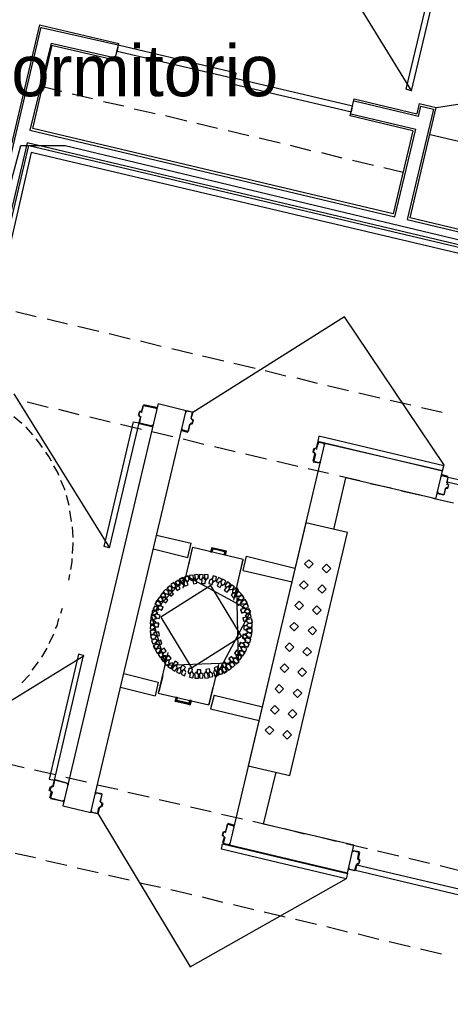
# Model space of a CAD drawing. Header units: feet. Extents: x -79 to 198, y -22 to 181.
# Tile 38 of 256: x 34 to 44, y 56 to 79. Entities that reach past the tile are written whole.
import ezdxf
from ezdxf.enums import TextEntityAlignment as Align

# ---------------------------------------------------------------- set-up
doc = ezdxf.new("R2010")
doc.units = ezdxf.units.FT
for name, color, linetype in [('A-AREA-COMUN', 252, 'CONTINUOUS'), ('A-AREA-UNIDAD', 30, 'CONTINUOUS'), ('A-LINEA', 7, 'CONTINUOUS'), ('A-LINEA-FINA', 9, 'CONTINUOUS'), ('A-NOMBRE-ESPACIO', 2, 'CONTINUOUS')]:
    doc.layers.add(name, color=color, linetype=linetype)

msp = doc.modelspace()

# ---------------------------------------------------------------- linework, layer by layer
at = {"layer": 'A-AREA-COMUN'}
msp.add_lwpolyline([(52.88, 71.1644), (33.92, 75.6444), (33.12, 72.16), (32.56, 72.1244), (32.72, 71.84), (32.208, 70.2044), (20.08, 73.0489), (18.16, 64.96), (30.112, 62.1333), (30.368, 61.92), (29.76, 59.3244), (29.44, 59.2), (29.44, 58.3644), (27.488, 49.9733), (35.808, 48), (36.192, 49.12), (36.672, 49.5644), (37.152, 49.7244), (37.632, 49.5644), (37.888, 49.2444), (39.168, 50.2044), (40.832, 50.2933), (40.992, 49.6533), (44.512, 48.8533)], dxfattribs=at)
at = {"layer": 'A-AREA-UNIDAD'}
msp.add_lwpolyline([(19.168, 79.9644), (16.768, 76.2844), (32.672, 72.48), (32.72, 72.2489), (33.68, 75.8044), (34.72, 75.8044), (49.28, 72.32)], dxfattribs=at)
at = {"layer": 'A-LINEA'}
for p, q in [((40.7161, 80.4901), (42.821, 77.0805)), ((34.12, 78.6311), (32.6267, 72.3244)), ((34.12, 78.6311), (35.9733, 78.1911)), ((32.6667, 72.2711), (34.16, 78.5778)), ((35.96, 78.1511), (34.16, 78.5644)), ((34.3867, 78.2044), (33.8933, 76.1644)), ((33.96, 76.2044), (34.4133, 78.1511)), ((34.3867, 78.2044), (35.8933, 77.8578)), ((35.88, 77.8044), (34.4267, 78.1378)), ((35.88, 77.8044), (35.9733, 78.1911)), ((34.64, 77.0711), (34.1867, 77.1778)), ((35.36, 76.8978), (34.88, 77.0044)), ((43.4077, 76.6939), (45.5484, 77.0402)), ((36.0933, 76.7244), (35.6133, 76.8311)), ((41.3867, 76.4978), (41.48, 76.8978)), ((41.48, 76.8978), (42.9467, 76.5511)), ((42.9867, 76.4844), (41.48, 76.8444)), ((43, 76.7911), (42.9467, 76.5511)), ((43, 76.7911), (43.4, 76.6978)), ((36.8267, 76.5511), (36.3333, 76.6578)), ((41.4, 76.5511), (42.92, 76.1911)), ((43.3333, 76.6578), (42.72, 74.0711)), ((42.7867, 74.1111), (43.4, 76.6978)), ((42.9867, 76.4844), (43.04, 76.7244)), ((43.04, 76.7244), (43.3333, 76.6578)), ((37.56, 76.3778), (37.0667, 76.4978)), ((38.28, 76.2044), (37.8, 76.3244)), ((42.8533, 76.1511), (41.3867, 76.4978)), ((33.8933, 76.1644), (42.4267, 74.1378)), ((42.3867, 74.2044), (33.96, 76.2044)), ((39.0133, 76.0311), (38.5333, 76.1511)), ((42.8533, 76.1511), (42.3867, 74.2044)), ((42.4267, 74.1378), (42.92, 76.1911)), ((46.68, 75.2444), (43.2533, 76.0578)), ((33.8267, 75.8711), (32.96, 72.1911)), ((49.52, 72.1511), (33.8267, 75.8711)), ((39.7467, 75.8578), (39.2533, 75.9778)), ((33.0267, 72.2311), (33.8667, 75.8044)), ((33.8667, 75.8044), (49.56, 72.0978)), ((40.4667, 75.6844), (39.9867, 75.8044)), ((41.2, 75.5111), (40.72, 75.6311)), ((41.9333, 75.3378), (41.44, 75.4578)), ((42.6267, 75.1778), (42.1733, 75.2844)), ((42.72, 74.0711), (48.9333, 72.6044)), ((48.8933, 72.6711), (42.7867, 74.1111)), ((33.56, 71.9244), (34.04, 71.8044)), ((34.2933, 71.7511), (34.7733, 71.6311)), ((35.0133, 71.5778), (35.5067, 71.4578)), ((35.7467, 71.4044), (36.24, 71.2844)), ((36.48, 71.2311), (36.96, 71.1111)), ((37.2133, 71.0578), (37.6933, 70.9378)), ((37.9333, 70.8844), (38.4267, 70.7644)), ((38.6667, 70.7111), (39.16, 70.5911)), ((39.4, 70.5378), (39.88, 70.4178)), ((40.1333, 70.3644), (40.6133, 70.2444)), ((40.8533, 70.1911), (41.3467, 70.0711)), ((33.5208, 69.9966), (35.7575, 66.3915)), ((41.5867, 70.0178), (42.08, 69.8978)), ((42.32, 69.8444), (42.8, 69.7378)), ((33.8267, 69.8044), (34.32, 69.6844)), ((34.56, 69.6311), (35.04, 69.5111)), ((36.8933, 69.7644), (34.6667, 60.3511)), ((35.32, 60.1911), (37.5467, 69.6044)), ((36.5333, 69.7244), (36.5067, 69.5911)), ((36.8533, 69.6711), (36.5467, 69.7378)), ((36.5467, 69.7244), (36.5467, 69.7244)), ((36.8533, 69.6578), (36.8533, 69.6578)), ((36.8933, 69.7644), (37.5467, 69.6044)), ((43.0533, 69.6711), (43.5333, 69.5644)), ((33.7067, 69.2978), (33.52, 69.4578)), ((35.2933, 69.4578), (35.7733, 69.3378)), ((36.4533, 69.5778), (36.4267, 69.4844)), ((36.44, 69.4844), (36.44, 69.4844)), ((36.44, 69.4711), (36.4667, 69.4711)), ((36.48, 69.4578), (36.44, 69.3111)), ((36.4933, 69.5778), (36.4667, 69.5911)), ((36.4667, 69.5778), (36.4667, 69.5778)), ((36.4667, 69.4578), (36.4667, 69.4578)), ((36.4928, 69.4465), (36.4779, 69.4706)), ((36.4933, 69.5911), (36.4933, 69.5911)), ((36.4954, 69.565), (36.5195, 69.5798)), ((37.6667, 69.4178), (37.7067, 69.5511)), ((37.6672, 69.4157), (37.6821, 69.3916)), ((37.68, 69.4178), (37.68, 69.4178)), ((37.6933, 69.2844), (37.72, 69.3778)), ((36.0133, 69.2844), (36.5067, 69.1644)), ((36.4533, 69.3111), (36.4533, 69.3111)), ((36.4533, 69.2978), (36.7467, 69.2311)), ((37.4533, 69.1511), (37.4533, 69.1511)), ((37.6, 69.1111), (37.64, 69.2844)), ((37.6646, 69.2972), (37.6405, 69.2824)), ((37.68, 69.2978), (37.68, 69.2978)), ((36.7467, 69.1111), (37.24, 68.9911)), ((37.44, 69.1378), (37.5867, 69.0978)), ((37.48, 68.9378), (37.96, 68.8178)), ((37.5867, 69.1111), (37.5867, 69.1111)), ((38.2133, 68.7644), (38.6933, 68.6444)), ((40.7867, 68.8311), (38.56, 59.4311)), ((40.52, 68.6311), (40.5333, 68.7111)), ((40.5467, 68.7244), (40.5733, 68.7111)), ((40.5467, 68.7111), (40.5467, 68.7111)), ((40.5887, 68.6983), (40.6128, 68.7132)), ((40.64, 68.8711), (40.7733, 68.8444)), ((40.64, 68.8578), (40.64, 68.8578)), ((40.7733, 68.8311), (40.7733, 68.8311)), ((43.5467, 68.1911), (40.7867, 68.8311)), ((38.9333, 68.5911), (39.4267, 68.4711)), ((40.52, 68.4178), (40.56, 68.5911)), ((40.5467, 68.5911), (40.5467, 68.5911)), ((40.5728, 68.5798), (40.5579, 68.6039)), ((39.6667, 68.4178), (40.16, 68.2978)), ((40.4, 68.2444), (40.88, 68.1378)), ((40.5333, 68.4178), (40.5333, 68.4178)), ((41, 66.8178), (41.28, 68.0311)), ((41.1333, 68.0711), (41.6133, 67.9644)), ((43.3867, 67.5378), (41.28, 68.0311)), ((43.3867, 67.5378), (43.5467, 68.1911)), ((43.68, 68.0578), (43.5333, 68.0978)), ((43.5333, 68.0844), (43.5333, 68.0844)), ((43.6533, 67.9111), (43.68, 68.0444)), ((43.6667, 68.0444), (43.6667, 68.0444)), ((41.8533, 67.8978), (42.3467, 67.7911)), ((43.5867, 67.6311), (43.6133, 67.7778)), ((43.6379, 67.7906), (43.6139, 67.7757)), ((43.6405, 67.8957), (43.6554, 67.8716)), ((43.6667, 67.7778), (43.6933, 67.8711)), ((43.6667, 67.7911), (43.6667, 67.7911)), ((43.68, 67.8711), (43.68, 67.8711)), ((34.8133, 67.3778), (34.7467, 67.6178)), ((42.5867, 67.7244), (43.08, 67.6178)), ((43.32, 67.5511), (43.8, 67.4444)), ((43.4267, 67.6711), (43.4267, 67.6711)), ((34.8667, 67.0044), (34.8267, 67.2578)), ((34.9067, 66.6311), (34.8933, 66.8844)), ((36.8533, 66.6844), (37.6667, 66.4978)), ((37.48, 65.4444), (37.7067, 66.4044)), ((37.5867, 66.1644), (37.6667, 66.4978)), ((37.6133, 65.9911), (37.6933, 66.3778)), ((37.7067, 66.4044), (38.88, 66.1244)), ((38.1333, 66.2978), (38.16, 66.3778)), ((38.1333, 66.2978), (38.16, 66.3778)), ((38.16, 66.3778), (38.4667, 66.2978)), ((38.16, 66.3778), (38.4667, 66.2978)), ((36.7733, 66.3644), (37.5867, 66.1644)), ((38.4533, 66.2178), (38.4667, 66.2978)), ((38.4533, 66.2178), (38.4667, 66.2978)), ((38.6667, 65.1644), (38.88, 66.1244)), ((38.7867, 65.7111), (38.88, 66.0978)), ((34.8, 65.6311), (34.8267, 65.7644)), ((38.88, 65.8578), (40.0267, 65.5911)), ((37.3067, 65.5244), (37.2933, 65.4711)), ((37.3733, 65.5111), (37.3067, 65.5244)), ((37.4, 65.5778), (37.4, 65.5111)), ((37.4, 65.5778), (37.4, 65.5111)), ((37.4843, 65.5534), (37.4971, 65.4891)), ((37.4845, 65.5672), (37.4968, 65.5028)), ((37.4852, 65.5554), (37.498, 65.4883)), ((37.5867, 65.5911), (37.5333, 65.6311)), ((37.6133, 65.6578), (37.5867, 65.5911)), ((37.0667, 65.3111), (37.1333, 65.2978)), ((37.1333, 65.3911), (37.1333, 65.3244)), ((37.2, 65.3911), (37.1333, 65.3911)), ((37.1333, 65.2978), (37.1333, 65.3644)), ((38.6533, 65.3378), (38.72, 65.3378)), ((38.6779, 65.2205), (38.7199, 65.2745)), ((38.6784, 65.2207), (38.7199, 65.2749)), ((38.6795, 65.221), (38.7198, 65.2728)), ((38.72, 65.2444), (38.72, 65.3111)), ((36.8933, 65.0311), (36.96, 65.0578)), ((36.96, 65.0578), (36.9333, 65.1111)), ((38.7867, 65.1778), (38.8533, 65.1644)), ((38.8533, 65.1644), (38.84, 65.0978)), ((34.6133, 64.8578), (34.6533, 64.9778)), ((36.8133, 64.8311), (36.88, 64.8578)), ((36.8133, 64.7911), (36.8533, 64.7378)), ((36.88, 64.8578), (36.84, 64.9111)), ((36.8533, 64.7378), (36.7867, 64.7111)), ((36.7867, 64.5778), (36.8267, 64.5378)), ((36.8267, 64.5378), (36.7867, 64.4844)), ((39, 64.6178), (38.96, 64.5778)), ((38.96, 64.5778), (39, 64.5378)), ((39, 64.4044), (38.9333, 64.3778)), ((38.9333, 64.3778), (38.9733, 64.3111)), ((39, 64.5111), (38.9467, 64.4711)), ((38.9467, 64.4711), (39, 64.4178)), ((36.8133, 64.2578), (36.88, 64.2311)), ((36.88, 64.2311), (36.84, 64.1778)), ((36.84, 64.1511), (36.8667, 64.2044)), ((36.8933, 64.1244), (36.84, 64.1511)), ((38.8267, 64.0578), (38.8933, 64.0711)), ((38.88, 64.1644), (38.9467, 64.1911)), ((38.9067, 64.1111), (38.88, 64.1644)), ((38.9067, 64.2578), (38.96, 64.2844)), ((38.9467, 64.2044), (38.9067, 64.2578)), ((35.1625, 63.8574), (31.5474, 61.6366)), ((34.1733, 63.8311), (34.2933, 64.0444)), ((37.12, 63.9378), (36.8933, 62.9911)), ((36.9333, 63.9511), (36.9467, 64.0178)), ((37, 63.9378), (36.9333, 63.9511)), ((37, 63.8578), (37.0133, 63.9244)), ((37, 63.8578), (37.0133, 63.9244)), ((37.1216, 63.8816), (37.0801, 63.8273)), ((37.1205, 63.8812), (37.0802, 63.8294)), ((37.12, 63.8677), (37.0802, 63.8156)), ((38.8533, 63.9911), (38.8267, 64.0578)), ((33.9467, 63.5244), (34.0933, 63.7244)), ((37.16, 63.7644), (37.0933, 63.7511)), ((37.1467, 63.6978), (37.16, 63.7644)), ((38.3067, 63.6578), (38.08, 62.7111)), ((38.48, 63.5778), (38.4933, 63.6444)), ((33.7067, 63.2311), (33.88, 63.4178)), ((36.0933, 63.4444), (36.8933, 63.2444)), ((37, 63.3911), (36.9067, 63.0178)), ((38.2267, 63.5111), (38.28, 63.4844)), ((38.32, 63.5644), (38.2933, 63.5111)), ((38.315, 63.5339), (38.3017, 63.6009)), ((38.3148, 63.5335), (38.302, 63.6006)), ((38.3157, 63.5355), (38.3029, 63.5998)), ((38.4133, 63.6044), (38.48, 63.5778)), ((36.8933, 63.2444), (36.8267, 62.9244)), ((36.0133, 63.1244), (36.8267, 62.9244)), ((36.8933, 62.9911), (38.08, 62.7111)), ((38.1733, 63.1244), (38.08, 62.7378)), ((38.2, 62.9378), (39.3333, 62.6711)), ((38.2, 62.9378), (39.3333, 62.6711)), ((37.3333, 62.8844), (37.3067, 62.8044)), ((37.3333, 62.8844), (37.3067, 62.8044)), ((37.3067, 62.8044), (37.6267, 62.7378)), ((37.3067, 62.8044), (37.6267, 62.7378)), ((37.6533, 62.8178), (37.6267, 62.7378)), ((37.6533, 62.8178), (37.6267, 62.7378)), ((33.2667, 61.3644), (33.76, 61.2444)), ((34, 61.1911), (34.4933, 61.0844)), ((39.36, 59.9244), (39.6533, 61.1378)), ((34.48, 60.9644), (34.7733, 60.8844)), ((34.7333, 61.0178), (35.2133, 60.9111)), ((34.7733, 60.8711), (34.7733, 60.8711)), ((35.4667, 60.8444), (35.9467, 60.7378)), ((34.3467, 60.7111), (34.3733, 60.8044)), ((34.36, 60.7111), (34.36, 60.7111)), ((34.36, 60.5378), (34.4, 60.6844)), ((34.4128, 60.6732), (34.3979, 60.6972)), ((34.4133, 60.8178), (34.4133, 60.8178)), ((34.4154, 60.7916), (34.4395, 60.8065)), ((36.1867, 60.6711), (36.68, 60.5644)), ((34.3733, 60.5378), (34.3733, 60.5378)), ((35.5472, 60.4424), (35.5621, 60.4183)), ((35.56, 60.4444), (35.56, 60.4444)), ((35.6, 60.4044), (35.5733, 60.3244)), ((36.92, 60.4978), (37.4, 60.3911)), ((34.6667, 60.3511), (35.32, 60.1911)), ((35.3333, 60.2044), (35.3333, 60.2044)), ((35.4667, 60.1644), (35.3333, 60.1911)), ((35.52, 60.3111), (35.48, 60.1644)), ((35.48, 60.1778), (35.48, 60.1778)), ((35.5446, 60.3239), (35.5205, 60.309)), ((35.56, 60.3111), (35.5333, 60.3244)), ((35.5333, 60.3111), (35.5333, 60.3111)), ((35.56, 60.3244), (35.56, 60.3244)), ((37.6533, 60.3244), (38.1333, 60.2178)), ((38.3733, 60.1511), (38.8667, 60.0444)), ((38.5067, 59.9244), (38.4667, 59.7511)), ((38.6667, 59.8978), (38.52, 59.9378)), ((38.52, 59.9244), (38.52, 59.9244)), ((39.1067, 59.9911), (39.6, 59.8711)), ((38.4133, 59.7378), (38.3867, 59.6578)), ((38.4267, 59.7378), (38.4267, 59.7378)), ((38.4554, 59.725), (38.4795, 59.7398)), ((38.6667, 59.8844), (38.6667, 59.8844)), ((39.84, 59.8178), (40.32, 59.6978)), ((38.44, 59.6178), (38.4, 59.4844)), ((38.4267, 59.6178), (38.4267, 59.6178)), ((38.4528, 59.6065), (38.4379, 59.6306)), ((40.5733, 59.6444), (41.0533, 59.5244)), ((41.2933, 59.4711), (41.7867, 59.3511)), ((33.5467, 59.2444), (34.0267, 59.1378)), ((41.32, 58.7778), (38.56, 59.4311)), ((41.5867, 59.2578), (41.5867, 59.2578)), ((42.0267, 59.2978), (42.52, 59.1778)), ((34.2667, 59.0711), (34.76, 58.9644)), ((41.5605, 59.109), (41.5754, 59.085)), ((41.5733, 59.0978), (41.6133, 59.0978)), ((41.6, 59.0844), (41.6, 59.0844)), ((42.76, 59.1244), (43.24, 59.0044)), ((35, 58.8978), (35.4933, 58.7911)), ((41.4933, 58.8444), (41.4933, 58.8444)), ((41.5333, 58.9778), (41.5067, 58.8444)), ((41.5579, 58.9906), (41.5339, 58.9757)), ((41.5867, 58.9778), (41.5467, 58.9911)), ((41.5467, 58.9778), (41.5467, 58.9778)), ((43.4933, 58.9511), (43.9733, 58.8311)), ((35.7333, 58.7244), (36.2133, 58.6178)), ((36.4667, 58.5511), (36.9467, 58.4444)), ((37.1867, 58.3911), (37.68, 58.2711)), ((37.92, 58.2178), (38.4, 58.0978)), ((38.6533, 58.0444), (39.1333, 57.9244)), ((39.3733, 57.8711), (39.8667, 57.7511)), ((40.1067, 57.6978), (40.6, 57.5778)), ((40.84, 57.5244), (41.32, 57.4044)), ((41.5733, 57.3511), (42.0533, 57.2311)), ((42.2933, 57.1778), (42.7867, 57.0578)), ((43.0267, 57.0044), (43.52, 56.8844))]:
    msp.add_line(p, q, dxfattribs=at)
for points in [[(43.4667, 79.8444), (42.8133, 77.0844), (42.6933, 77.1244), (43.3467, 79.8711), (43.4667, 79.8444)], [(38.72, 77.4978), (35.96, 78.1511), (35.9333, 78.0178), (38.6933, 77.3778), (38.72, 77.4978)], [(38.6533, 77.2444), (41.4133, 76.5911), (41.44, 76.7244), (38.6933, 77.3778), (38.6533, 77.2444)], [(43.5895, 68.318), (41.2541, 71.7933), (37.7074, 69.5536)], [(36.52, 69.5911), (36.5467, 69.7244), (36.8533, 69.6578), (36.8533, 69.6311), (36.8667, 69.6578)], [(37.56, 69.6044), (37.6933, 69.5644), (37.6933, 69.5644)], [(36.4667, 69.4844), (36.44, 69.4844), (36.4667, 69.5778), (36.4933, 69.5644)], [(36.48, 69.4578), (36.4533, 69.3111), (36.76, 69.2444), (36.76, 69.2711), (36.7733, 69.2578), (36.76, 69.2444), (36.76, 69.2444)], [(37.6667, 69.4178), (37.6933, 69.5644), (37.5467, 69.5911), (37.5467, 69.5644), (37.5333, 69.5644), (37.5467, 69.5911), (37.5467, 69.5911)], [(37.68, 69.3911), (37.7067, 69.3911), (37.68, 69.2978), (37.6533, 69.2978)], [(37.68, 69.4044), (37.7067, 69.3911), (37.7067, 69.3911)], [(33.96, 69.0311), (33.8133, 69.2044), (33.8, 69.2178)], [(36.44, 69.3111), (35.7467, 66.3911), (35.6267, 66.4178), (36.32, 69.3378), (36.44, 69.3111)], [(37.6267, 69.2844), (37.5867, 69.1111), (37.4533, 69.1511), (37.4533, 69.1778), (37.44, 69.1778), (37.44, 69.1511)], [(37.68, 69.2844), (37.6533, 69.2844), (37.6533, 69.2844)], [(34.1867, 68.7378), (34.0933, 68.8711), (34.04, 68.9378)], [(40.6267, 68.8844), (43.5467, 68.1911), (43.5733, 68.3111), (40.6533, 69.0044), (40.6267, 68.8844)], [(40.5733, 68.7111), (40.5467, 68.7111), (40.52, 68.6178), (40.56, 68.6178)], [(40.6267, 68.8711), (40.5867, 68.7244), (40.5867, 68.7244)], [(40.7867, 68.8311), (40.7867, 68.8044), (40.7733, 68.8044), (40.7733, 68.8311), (40.64, 68.8578), (40.6, 68.7244)], [(34.4, 68.4178), (34.3333, 68.5244), (34.2667, 68.6311)], [(40.5467, 68.6044), (40.52, 68.6178), (40.52, 68.6178)], [(40.5733, 68.5911), (40.5333, 68.4178), (40.6667, 68.3778), (40.68, 68.4044), (40.6933, 68.4044), (40.68, 68.3778)], [(34.5733, 68.0844), (34.5467, 68.1511), (34.4533, 68.3111)], [(40.52, 68.4044), (40.6667, 68.3778), (40.6667, 68.3778)], [(43.52, 68.0844), (43.52, 68.0578), (43.5333, 68.0844), (43.6667, 68.0444), (43.64, 67.9111)], [(43.68, 68.0444), (46.6, 67.3644), (46.5733, 67.2311), (43.6533, 67.9244), (43.68, 68.0444)], [(34.7067, 67.7378), (34.7067, 67.7511), (34.6133, 67.9644)], [(43.6133, 67.7778), (43.5733, 67.6311), (43.4267, 67.6711), (43.44, 67.6978), (43.4267, 67.6978), (43.4267, 67.6711)], [(43.6533, 67.8844), (43.68, 67.8711), (43.6667, 67.7911), (43.6267, 67.7911)], [(43.6667, 67.7778), (43.6267, 67.7778), (43.6267, 67.7778)], [(43.68, 67.8844), (43.6533, 67.8978), (43.6533, 67.8978)], [(43.4267, 67.6578), (43.5733, 67.6311), (43.5733, 67.6311)], [(39, 61.2844), (39.9733, 61.0578), (41.32, 66.7511), (40.3467, 66.9778), (39, 61.2844)], [(34.8933, 66.2578), (34.9067, 66.4844), (34.9067, 66.5111)], [(38.88, 65.8578), (38.96, 66.1911), (40.0933, 65.9111)], [(34.8533, 65.8844), (34.88, 66.0578), (34.88, 66.1378)], [(40.52, 66.0111), (40.42, 66.1111), (40.32, 66.0111), (40.42, 65.9111), (40.52, 66.0111)], [(40.9333, 65.9044), (40.8333, 66.0044), (40.7333, 65.9044), (40.8333, 65.8044), (40.9333, 65.9044)], [(37.5588, 65.7228), (36.7257, 64.8222), (37.067, 63.6439)], [(37.5588, 65.7228), (36.7257, 64.8222), (37.067, 63.6439)], [(37.5022, 65.615), (37.4705, 65.6928), (37.3921, 65.6627), (37.4207, 65.5837)], [(37.5022, 65.615), (37.4705, 65.6928), (37.3921, 65.6627), (37.4207, 65.5837)], [(37.5496, 65.7243), (37.4944, 65.6757), (37.5278, 65.6102)], [(37.5498, 65.7243), (37.4946, 65.6769), (37.5258, 65.6111)], [(37.5634, 65.7377), (37.5078, 65.6895), (37.5407, 65.6237)], [(37.6214, 65.6531), (37.5924, 65.732), (37.513, 65.7045), (37.5389, 65.6246)], [(38.2412, 63.3661), (39.0589, 64.9039), (37.5588, 65.7228)], [(37.7222, 65.6696), (37.7091, 65.7526), (37.6259, 65.7412), (37.6357, 65.6577)], [(37.6933, 65.6311), (37.7333, 65.6844), (37.7733, 65.6444)], [(37.8428, 65.6838), (37.8283, 65.7665), (37.7453, 65.7537), (37.7565, 65.6704)], [(37.7467, 65.6711), (37.7867, 65.6311), (37.8267, 65.6844)], [(37.9333, 65.6844), (37.8933, 65.6311), (37.8533, 65.6844)], [(37.9419, 65.6748), (37.9438, 65.7588), (37.8599, 65.7624), (37.8546, 65.6785)], [(37.9067, 65.6578), (37.9467, 65.6978), (37.9867, 65.6444)], [(37.9733, 65.6844), (38.0133, 65.6311), (38.0533, 65.6844)], [(38.0617, 65.6746), (38.064, 65.7586), (37.9801, 65.7626), (37.9744, 65.6787)], [(38.2385, 65.6269), (38.2581, 65.7086), (38.1769, 65.7298), (38.154, 65.649)], [(38.3479, 65.5816), (38.3832, 65.6579), (38.3077, 65.6947), (38.2694, 65.6199)], [(38.1287, 65.5111), (36.9593, 64.767), (37.6713, 63.5778), (38.8407, 64.3219), (38.1287, 65.5111)], [(37.6713, 63.5778), (38.8407, 64.3219), (38.1287, 65.5111), (36.9593, 64.767), (37.6713, 63.5778)], [(37.2267, 65.4385), (37.1671, 65.4978), (37.1067, 65.4394), (37.1638, 65.3778)], [(37.2266, 65.4363), (37.1693, 65.4977), (37.1068, 65.4416), (37.1617, 65.378)], [(37.2133, 65.4578), (37.2133, 65.3911), (37.1467, 65.3911)], [(37.3056, 65.5068), (37.2588, 65.5765), (37.1882, 65.5311), (37.2322, 65.4595)], [(37.3052, 65.5046), (37.261, 65.576), (37.1887, 65.5332), (37.2301, 65.4601)], [(37.2267, 65.4578), (37.2933, 65.4444), (37.3067, 65.5111)], [(37.3067, 65.5111), (37.2933, 65.4444), (37.2267, 65.4578)], [(37.2933, 65.4578), (37.3067, 65.5244), (37.36, 65.5111)], [(37.2944, 65.4621), (37.3412, 65.3924), (37.4118, 65.4378), (37.3678, 65.5093)], [(37.4123, 65.5601), (37.3655, 65.6299), (37.2948, 65.5844), (37.3389, 65.5129)], [(37.2948, 65.4643), (37.339, 65.3928), (37.4113, 65.4357), (37.3699, 65.5088)], [(37.4119, 65.558), (37.3676, 65.6294), (37.2954, 65.5866), (37.3368, 65.5134)], [(37.32, 65.5244), (37.3867, 65.4978), (37.4, 65.5644)], [(37.4, 65.5644), (37.3867, 65.5111), (37.3333, 65.5244)], [(37.5024, 65.6021), (37.4701, 65.6797), (37.3919, 65.6489), (37.4211, 65.5702)], [(37.5015, 65.6001), (37.4721, 65.6788), (37.3928, 65.6509), (37.4192, 65.5711)], [(37.4933, 65.6178), (37.48, 65.5511), (37.4133, 65.5911)], [(37.4933, 65.6178), (37.48, 65.5511), (37.4133, 65.5911)], [(37.4133, 65.5778), (37.4667, 65.5378), (37.4933, 65.6044)], [(37.4933, 65.6044), (37.48, 65.5511), (37.4133, 65.5778)], [(37.48, 65.5778), (37.5067, 65.6444), (37.52, 65.6311)], [(37.48, 65.5778), (37.5067, 65.6444), (37.56, 65.6044)], [(37.52, 65.6178), (37.5067, 65.6311), (37.48, 65.5644)], [(37.48, 65.5644), (37.5067, 65.6311), (37.52, 65.6178)], [(37.4844, 65.5671), (37.5162, 65.4893), (37.5946, 65.5196), (37.5659, 65.5986)], [(37.72, 65.6711), (37.68, 65.6178), (37.6267, 65.6578)], [(37.7044, 65.6325), (37.7176, 65.5496), (37.8008, 65.5611), (37.7909, 65.6446)], [(37.9114, 65.6407), (37.9096, 65.5567), (37.9935, 65.5532), (37.9987, 65.6371)], [(38.0939, 65.6347), (38.0758, 65.5527), (38.1574, 65.5329), (38.1788, 65.6142)], [(38.0933, 65.6311), (38.1467, 65.6711), (38.1733, 65.6178)], [(38.1467, 65.6578), (38.1867, 65.5911), (38.24, 65.6311)], [(38.3333, 65.5911), (38.28, 65.5644), (38.2533, 65.6311)], [(38.3046, 65.5736), (38.2704, 65.4969), (38.3465, 65.4611), (38.3837, 65.5365)], [(38.3733, 65.5378), (38.36, 65.6044), (38.2933, 65.5778)], [(38.36, 65.5778), (38.3867, 65.5111), (38.44, 65.5378)], [(38.4421, 65.542), (38.4762, 65.6188), (38.4001, 65.6544), (38.363, 65.579)], [(38.4883, 65.47), (38.4409, 65.4006), (38.5094, 65.3519), (38.5594, 65.4193)], [(38.5333, 65.4844), (38.4667, 65.4711), (38.4667, 65.5378)], [(38.5374, 65.4721), (38.5859, 65.5407), (38.5182, 65.5905), (38.4671, 65.5238)], [(38.56, 65.4178), (38.5467, 65.4844), (38.4933, 65.4711)], [(38.5467, 65.4711), (38.56, 65.4044), (38.6267, 65.4178)], [(38.6318, 65.4056), (38.679, 65.4751), (38.6105, 65.5237), (38.5606, 65.4561)], [(38.7134, 65.3378), (38.7733, 65.3967), (38.7156, 65.4577), (38.6534, 65.4012)], [(40.4, 65.5178), (40.3, 65.6178), (40.2, 65.5178), (40.3, 65.4178), (40.4, 65.5178)], [(40.8267, 65.4244), (40.7267, 65.5244), (40.6267, 65.4244), (40.7267, 65.3244), (40.8267, 65.4244)], [(36.9991, 65.1947), (36.9309, 65.2438), (36.8805, 65.1765), (36.9468, 65.1248)], [(36.9987, 65.1968), (36.9288, 65.2434), (36.8809, 65.1744), (36.9489, 65.1251)], [(37.0658, 65.288), (36.9976, 65.3371), (36.9472, 65.2699), (37.0134, 65.2182)], [(37.0654, 65.2902), (36.9954, 65.3367), (36.9475, 65.2677), (37.0156, 65.2184)], [(37.0533, 65.2311), (36.9867, 65.2178), (37, 65.1644)], [(37, 65.1644), (36.9867, 65.2178), (37.04, 65.2311)], [(37, 65.2311), (37.0667, 65.2311), (37.0533, 65.2978)], [(37.0533, 65.2978), (37.0667, 65.2311), (37, 65.2311)], [(37.1333, 65.3585), (37.0738, 65.4178), (37.0134, 65.3594), (37.0705, 65.2978)], [(37.1333, 65.3563), (37.076, 65.4177), (37.0135, 65.3616), (37.0683, 65.298)], [(37.1333, 65.3644), (37.1333, 65.2978), (37.0667, 65.3111)], [(37.067, 63.6439), (38.775, 63.7038), (38.733, 65.445)], [(37.1333, 65.3244), (37.1333, 65.3911), (37.1867, 65.3911)], [(37.1333, 65.3171), (37.1929, 65.2578), (37.2533, 65.3161), (37.1962, 65.3777)], [(37.1334, 65.3193), (37.1907, 65.2578), (37.2532, 65.3139), (37.1983, 65.3776)], [(37.1467, 65.3911), (37.2133, 65.3778), (37.2133, 65.4444)], [(38.6597, 65.3378), (38.6, 65.2787), (38.6579, 65.2178), (38.7199, 65.2745)], [(38.7067, 65.3378), (38.64, 65.3378), (38.64, 65.4044)], [(38.6533, 65.3378), (38.72, 65.3378), (38.72, 65.2711)], [(38.6985, 65.3378), (38.7577, 65.3814), (38.7302, 65.4497)], [(38.7007, 65.3378), (38.758, 65.3826), (38.73, 65.4498)], [(38.7067, 65.2711), (38.72, 65.3378), (38.7067, 65.3378)], [(38.7067, 65.3378), (38.72, 65.3378), (38.72, 65.2711)], [(38.7067, 65.3378), (38.72, 65.3378), (38.72, 65.2711)], [(38.72, 65.3244), (38.7067, 65.2578), (38.7733, 65.2578)], [(38.7733, 65.2578), (38.7067, 65.2444), (38.72, 65.3111)], [(38.7136, 65.3378), (38.7713, 65.3821), (38.7437, 65.4495)], [(38.7733, 65.2578), (38.72, 65.2444), (38.72, 65.3111)], [(38.7802, 65.2444), (38.84, 65.3035), (38.7821, 65.3644), (38.7201, 65.3077)], [(38.7807, 65.2444), (38.84, 65.304), (38.7817, 65.3644), (38.7201, 65.3073)], [(38.7785, 65.2445), (38.8399, 65.3018), (38.7838, 65.3643), (38.7202, 65.3094)], [(38.7867, 65.2444), (38.76, 65.1778), (38.8267, 65.1644)], [(38.8267, 65.1644), (38.7733, 65.1778), (38.7867, 65.2444)], [(38.8356, 65.1655), (38.9054, 65.2123), (38.86, 65.2829), (38.7884, 65.2389)], [(38.8335, 65.1659), (38.9049, 65.2101), (38.8621, 65.2824), (38.789, 65.241)], [(36.8893, 64.9927), (36.8129, 65.0275), (36.7765, 64.9517), (36.8516, 64.914)], [(36.8885, 64.9947), (36.8108, 65.0267), (36.7773, 64.9497), (36.8537, 64.9147)], [(36.9293, 65.1127), (36.8529, 65.1475), (36.8165, 65.0717), (36.8916, 65.034)], [(36.9418, 65.1147), (36.8641, 65.1467), (36.8306, 65.0697), (36.907, 65.0347)], [(36.84, 64.9244), (36.9067, 64.9378), (36.88, 65.0044)], [(36.88, 65.0044), (36.9067, 64.9511), (36.84, 64.9244)], [(36.9333, 65.0444), (36.8667, 65.0311), (36.8933, 64.9644)], [(36.8933, 64.9644), (36.8667, 65.0311), (36.9333, 65.0444)], [(36.9333, 65.1111), (36.96, 65.0578), (36.8933, 65.0311)], [(36.8973, 64.9629), (36.9738, 64.928), (37.0101, 65.0038), (36.9351, 65.0416)], [(36.8982, 64.9608), (36.9759, 64.9288), (37.0094, 65.0059), (36.933, 65.0409)], [(36.9333, 65.1244), (37, 65.1378), (36.9867, 65.2044)], [(36.9867, 65.2044), (37, 65.1378), (36.9333, 65.1244)], [(37.0009, 65.1475), (37.0691, 65.0985), (37.1195, 65.1657), (37.0532, 65.2174)], [(37.0013, 65.1454), (37.0712, 65.0988), (37.1191, 65.1679), (37.0511, 65.2171)], [(38.791, 65.1634), (38.7212, 65.1166), (38.7667, 65.0459), (38.8382, 65.09)], [(38.7932, 65.163), (38.7217, 65.1187), (38.7646, 65.0465), (38.8377, 65.0879)], [(38.8267, 65.0978), (38.8533, 65.1644), (38.7867, 65.1778)], [(38.8533, 65.1378), (38.8267, 65.0844), (38.8933, 65.0711)], [(38.8933, 65.0711), (38.8267, 65.0711), (38.8533, 65.1378)], [(38.9023, 65.0588), (38.9721, 65.1056), (38.9267, 65.1763), (38.8551, 65.1322)], [(38.9002, 65.0592), (38.9716, 65.1035), (38.9288, 65.1758), (38.8557, 65.1344)], [(38.8933, 65.0578), (38.8667, 64.9911), (38.9333, 64.9644)], [(38.9333, 64.9644), (38.8667, 64.9911), (38.8933, 65.0444)], [(38.931, 64.9687), (39.0086, 65.001), (38.9778, 65.0792), (38.899, 65.05)], [(38.929, 64.9696), (39.0077, 64.999), (38.9798, 65.0783), (38.9, 65.0519)], [(40.2933, 65.0378), (40.1933, 65.1378), (40.0933, 65.0378), (40.1933, 64.9378), (40.2933, 65.0378)], [(40.7067, 64.9311), (40.6067, 65.0311), (40.5067, 64.9311), (40.6067, 64.8311), (40.7067, 64.9311)], [(36.8174, 64.7899), (36.7356, 64.8091), (36.7148, 64.7277), (36.7957, 64.7053)], [(36.8162, 64.7917), (36.7337, 64.8079), (36.7159, 64.7258), (36.7976, 64.7064)], [(36.844, 64.9099), (36.7622, 64.9291), (36.7414, 64.8477), (36.8224, 64.8253)], [(36.8428, 64.9117), (36.7604, 64.9279), (36.7425, 64.8458), (36.8243, 64.8264)], [(36.7867, 64.7111), (36.8533, 64.7378), (36.8133, 64.7911)], [(36.8533, 64.8444), (36.8, 64.8178), (36.84, 64.7644)], [(36.84, 64.7644), (36.8, 64.8178), (36.8533, 64.8444)], [(36.84, 64.9111), (36.88, 64.8578), (36.8133, 64.8311)], [(36.836, 64.7524), (36.9178, 64.7331), (36.9386, 64.8145), (36.8576, 64.8369)], [(36.8372, 64.7505), (36.9196, 64.7343), (36.9375, 64.8164), (36.8557, 64.8358)], [(38.8956, 64.9735), (38.8181, 64.9412), (38.8489, 64.863), (38.9276, 64.8922)], [(38.8977, 64.9726), (38.819, 64.9432), (38.8469, 64.8639), (38.9267, 64.8903)], [(38.9594, 64.768), (38.877, 64.7515), (38.892, 64.6688), (38.9749, 64.6821)], [(38.9612, 64.7668), (38.8783, 64.7533), (38.8902, 64.6701), (38.9736, 64.6804)], [(38.92, 64.8978), (38.9467, 64.9644), (38.8933, 64.9911)], [(38.8933, 64.9778), (38.9467, 64.9644), (38.92, 64.8978)], [(38.9333, 64.9378), (38.9067, 64.8844), (38.9733, 64.8578)], [(38.9733, 64.8578), (38.9067, 64.8844), (38.9333, 64.9378)], [(38.9733, 64.8444), (38.9333, 64.7911), (38.9867, 64.7644)], [(38.9867, 64.7511), (38.9333, 64.7911), (38.9733, 64.8444)], [(38.971, 64.8487), (39.0486, 64.881), (39.0178, 64.9592), (38.939, 64.93)], [(38.969, 64.8496), (39.0477, 64.879), (39.0198, 64.9583), (38.94, 64.9319)], [(38.96, 64.6978), (39, 64.7378), (38.9467, 64.7778)], [(38.9467, 64.7778), (39, 64.7511), (38.96, 64.6978)], [(38.9872, 64.7475), (39.0696, 64.764), (39.0547, 64.8467), (38.9717, 64.8334)], [(38.9854, 64.7487), (39.0684, 64.7623), (39.0565, 64.8454), (38.9731, 64.8352)], [(34.4933, 64.4978), (34.5333, 64.5644), (34.5733, 64.7378)], [(36.7968, 64.6925), (36.7128, 64.6954), (36.7083, 64.6115), (36.7921, 64.6053)], [(36.7968, 64.5725), (36.7128, 64.5754), (36.7083, 64.4915), (36.7921, 64.4853)], [(36.7953, 64.694), (36.7112, 64.6939), (36.7098, 64.6099), (36.7937, 64.6067)], [(36.7953, 64.574), (36.7112, 64.5739), (36.7098, 64.4899), (36.7937, 64.4867)], [(36.8133, 64.6311), (36.7733, 64.5911), (36.8133, 64.5511)], [(36.8133, 64.5511), (36.7733, 64.5911), (36.8133, 64.6311)], [(36.7733, 64.4844), (36.8267, 64.5244), (36.7867, 64.5778)], [(36.7867, 64.6044), (36.84, 64.6444), (36.7867, 64.6978)], [(36.7867, 64.6978), (36.84, 64.6578), (36.7867, 64.6044)], [(36.8165, 64.5431), (36.9005, 64.5402), (36.905, 64.6241), (36.8213, 64.6303)], [(36.8181, 64.5415), (36.9021, 64.5417), (36.9036, 64.6257), (36.8196, 64.6288)], [(38.9835, 64.5591), (38.8995, 64.562), (38.895, 64.4781), (38.9787, 64.472)], [(38.9819, 64.5607), (38.8979, 64.5605), (38.8964, 64.4765), (38.9804, 64.4734)], [(38.9867, 64.7244), (38.9467, 64.6711), (39, 64.6444)], [(39, 64.6444), (38.9467, 64.6711), (38.9867, 64.7244)], [(39, 64.5378), (38.96, 64.5778), (39, 64.6178)], [(38.96, 64.4844), (39.0133, 64.5244), (38.9733, 64.5644)], [(38.9733, 64.5644), (39.0133, 64.5244), (38.9733, 64.4844)], [(39.0139, 64.6275), (39.0963, 64.644), (39.0814, 64.7267), (38.9984, 64.7134)], [(39.0121, 64.6287), (39.095, 64.6423), (39.0831, 64.7254), (38.9997, 64.7152)], [(39.0032, 64.5297), (39.0872, 64.5268), (39.0917, 64.6107), (39.0079, 64.6169)], [(39.0047, 64.5282), (39.0888, 64.5283), (39.0902, 64.6124), (39.0063, 64.6155)], [(40.1733, 64.5444), (40.0733, 64.6444), (39.9733, 64.5444), (40.0733, 64.4444), (40.1733, 64.5444)], [(40.6, 64.4511), (40.5, 64.5511), (40.4, 64.4511), (40.5, 64.3511), (40.6, 64.4511)], [(34.3467, 64.1511), (34.36, 64.1778), (34.4533, 64.3778)], [(36.7861, 64.4614), (36.7037, 64.4448), (36.7186, 64.3622), (36.8016, 64.3755)], [(36.7879, 64.4602), (36.705, 64.4466), (36.7169, 64.3635), (36.8003, 64.3737)], [(36.7994, 64.3547), (36.717, 64.3382), (36.732, 64.2555), (36.8149, 64.2688)], [(36.8012, 64.3535), (36.7183, 64.34), (36.7302, 64.2568), (36.8136, 64.2671)], [(36.7733, 64.4711), (36.84, 64.4444), (36.8, 64.3911)], [(36.8267, 64.4178), (36.7733, 64.3644), (36.84, 64.3378)], [(36.84, 64.3378), (36.7733, 64.3644), (36.8267, 64.4178)], [(36.7867, 64.3911), (36.84, 64.4311), (36.7867, 64.4711)], [(36.8133, 64.2711), (36.8533, 64.3111), (36.8, 64.3511)], [(36.8, 64.3511), (36.8533, 64.3244), (36.8133, 64.2711)], [(36.8406, 64.3208), (36.923, 64.3374), (36.908, 64.4201), (36.8251, 64.4068)], [(36.8388, 64.3221), (36.9217, 64.3356), (36.9098, 64.4188), (36.8264, 64.4085)], [(38.964, 64.3499), (38.8822, 64.3691), (38.8614, 64.2877), (38.9424, 64.2653)], [(38.9628, 64.3384), (38.8804, 64.3546), (38.8625, 64.2725), (38.9443, 64.253)], [(38.9733, 64.3111), (38.9333, 64.3644), (39, 64.4044)], [(38.9333, 64.2711), (38.9867, 64.2978), (38.9467, 64.3511)], [(38.9467, 64.3511), (38.9867, 64.2978), (38.9333, 64.2711)], [(39, 64.4178), (38.9467, 64.4578), (39, 64.4978)], [(38.9826, 64.3124), (39.0644, 64.2931), (39.0852, 64.3745), (39.0043, 64.3969)], [(38.9838, 64.3105), (39.0663, 64.2943), (39.0841, 64.3764), (39.0024, 64.3958)], [(39.0032, 64.4097), (39.0872, 64.4068), (39.0917, 64.4907), (39.0079, 64.4969)], [(39.0047, 64.4082), (39.0888, 64.4083), (39.0902, 64.4924), (39.0063, 64.4955)], [(36.8156, 64.2535), (36.7381, 64.2212), (36.7689, 64.143), (36.8476, 64.1722)], [(36.8177, 64.2526), (36.739, 64.2232), (36.7669, 64.1439), (36.8467, 64.1703)], [(36.8556, 64.1335), (36.7781, 64.1012), (36.8089, 64.023), (36.8876, 64.0522)], [(36.871, 64.1326), (36.7923, 64.1032), (36.8202, 64.0239), (36.9, 64.0503)], [(36.84, 64.1644), (36.88, 64.2311), (36.8133, 64.2578)], [(36.8667, 64.2044), (36.84, 64.1511), (36.8933, 64.1244)], [(36.88, 64.0578), (36.92, 64.1111), (36.8533, 64.1378)], [(36.8533, 64.1378), (36.92, 64.1244), (36.88, 64.0578)], [(36.9044, 64.1154), (36.9819, 64.1477), (36.9511, 64.2259), (36.8724, 64.1967)], [(36.9023, 64.1163), (36.981, 64.1457), (36.9531, 64.225), (36.8733, 64.1986)], [(38.8885, 64.1414), (38.8108, 64.1734), (38.7773, 64.0964), (38.8537, 64.0613)], [(38.9027, 64.1394), (38.8262, 64.1742), (38.7899, 64.0984), (38.8649, 64.0606)], [(38.8933, 64.0711), (38.8267, 64.0578), (38.8533, 64.0044)], [(38.8933, 64.1511), (38.92, 64.0844), (38.8533, 64.0711)], [(38.8533, 64.0711), (38.92, 64.0844), (38.8933, 64.1378)], [(38.9467, 64.1911), (38.88, 64.1644), (38.9067, 64.1111)], [(38.9733, 64.2844), (38.9067, 64.2578), (38.9467, 64.2044)], [(38.9107, 64.0962), (38.9871, 64.0614), (39.0235, 64.1372), (38.9484, 64.1749)], [(38.9115, 64.0942), (38.9892, 64.0622), (39.0227, 64.1392), (38.9463, 64.1742)], [(38.956, 64.1924), (39.0378, 64.1731), (39.0586, 64.2545), (38.9776, 64.2769)], [(38.9572, 64.1905), (39.0396, 64.1743), (39.0575, 64.2564), (38.9757, 64.2758)], [(40.0667, 64.0644), (39.9667, 64.1644), (39.8667, 64.0644), (39.9667, 63.9644), (40.0667, 64.0644)], [(34.4667, 60.9511), (35.1467, 63.8711), (35.0267, 63.8978), (34.3467, 60.9778), (34.4667, 60.9511)], [(36.8977, 64.0434), (36.8279, 63.9966), (36.8733, 63.9259), (36.9449, 63.97)], [(36.8998, 64.043), (36.8284, 63.9987), (36.8712, 63.9265), (36.9443, 63.9679)], [(36.9333, 63.9644), (36.96, 64.0311), (36.8933, 64.0444)], [(36.8933, 64.0444), (36.96, 64.0311), (36.9333, 63.9778)], [(36.9644, 63.9368), (36.8946, 63.89), (36.94, 63.8193), (37.0116, 63.8633)], [(36.9665, 63.9363), (36.8951, 63.8921), (36.9379, 63.8198), (37.011, 63.8612)], [(36.9467, 64.0178), (36.9333, 63.9511), (37, 63.9378)], [(36.9467, 63.9511), (37.0133, 63.9378), (37, 63.8711)], [(37, 63.8711), (37.0133, 63.9378), (36.96, 63.9378)], [(37.0193, 63.8578), (36.96, 63.7983), (37.0183, 63.7378), (37.0799, 63.7949)], [(37.021, 63.8444), (36.96, 63.7866), (37.0166, 63.7245), (37.0798, 63.7799)], [(37.021, 63.8444), (36.96, 63.7866), (37.0166, 63.7245), (37.0798, 63.7799)], [(37.0215, 63.8578), (36.9601, 63.8004), (37.0162, 63.7379), (37.0798, 63.7928)], [(37.009, 63.9255), (37.0788, 63.9723), (37.0333, 64.0429), (36.9618, 63.9989)], [(37.0068, 63.9259), (37.0783, 63.9701), (37.0354, 64.0424), (36.9623, 64.001)], [(37.0667, 63.7911), (37.08, 63.8578), (37.0133, 63.8578)], [(37.0133, 63.8578), (37.0667, 63.8578), (37.0667, 63.7911)], [(37.0667, 63.7778), (37.08, 63.8444), (37.0133, 63.8444)], [(37.0667, 63.7778), (37.08, 63.8444), (37.0133, 63.8444)], [(37.1389, 63.7511), (37.2, 63.8088), (37.1434, 63.871), (37.0802, 63.8157)], [(38.6667, 63.7851), (38.6071, 63.8444), (38.5467, 63.7861), (38.6038, 63.7245)], [(38.6666, 63.783), (38.6093, 63.8444), (38.5468, 63.7883), (38.6017, 63.7247)], [(38.7991, 63.9414), (38.7309, 63.9904), (38.6805, 63.9232), (38.7468, 63.8715)], [(38.7987, 63.9435), (38.7288, 63.99), (38.6809, 63.921), (38.7489, 63.8718)], [(38.7867, 63.8844), (38.72, 63.8844), (38.7333, 63.8178)], [(38.7333, 63.8178), (38.72, 63.8711), (38.7733, 63.8844)], [(38.7333, 63.8844), (38.8, 63.8844), (38.7867, 63.9511)], [(38.7867, 63.9511), (38.8, 63.8844), (38.7333, 63.8844)], [(38.7342, 63.8142), (38.8024, 63.7651), (38.8528, 63.8324), (38.7866, 63.8841)], [(38.7346, 63.8121), (38.8046, 63.7655), (38.8525, 63.8345), (38.7844, 63.8838)], [(38.8533, 63.9778), (38.7867, 63.9778), (38.8, 63.9111)], [(38.8, 63.9111), (38.7867, 63.9778), (38.8533, 63.9778)], [(38.8009, 63.9075), (38.8691, 63.8585), (38.9195, 63.9257), (38.8532, 63.9774)], [(38.8013, 63.9054), (38.8712, 63.8588), (38.9191, 63.9279), (38.8511, 63.9771)], [(38.8573, 63.9895), (38.9338, 63.9547), (38.9701, 64.0305), (38.8951, 64.0683)], [(38.8582, 63.9875), (38.9359, 63.9555), (38.9694, 64.0325), (38.893, 64.0676)], [(40.48, 63.9578), (40.38, 64.0578), (40.28, 63.9578), (40.38, 63.8578), (40.48, 63.9578)], [(37.099, 63.7511), (37.04, 63.6913), (37.0987, 63.6311), (37.1599, 63.6886)], [(37.0993, 63.7644), (37.042, 63.7196), (37.07, 63.6525)], [(37.101, 63.7511), (37.0421, 63.707), (37.0703, 63.639)], [(37.1015, 63.7644), (37.0423, 63.7208), (37.0698, 63.6526)], [(37.0667, 63.8311), (37.0667, 63.7778), (37.08, 63.7778)], [(37.08, 63.7644), (37.0667, 63.7644), (37.0667, 63.8311)], [(37.0667, 63.8311), (37.0667, 63.7644), (37.08, 63.7644)], [(37.0667, 63.8311), (37.0667, 63.7644), (37.1333, 63.7644)], [(37.1673, 63.6831), (37.1211, 63.6129), (37.1904, 63.5654), (37.2393, 63.6337)], [(37.24, 63.6311), (37.2267, 63.6978), (37.16, 63.6844)], [(37.2616, 63.6166), (37.2143, 63.5472), (37.2827, 63.4985), (37.3328, 63.566)], [(37.2267, 63.6844), (37.24, 63.6178), (37.3067, 63.6311)], [(37.3126, 63.6191), (37.3589, 63.6893), (37.2897, 63.7369), (37.2407, 63.6686)], [(37.2533, 63.6178), (37.32, 63.6311), (37.3333, 63.5644)], [(37.4962, 63.529), (37.5292, 63.6063), (37.4526, 63.6408), (37.4166, 63.5648)], [(38.315, 63.5338), (38.285, 63.6123), (38.206, 63.5839), (38.2329, 63.5043)], [(38.4923, 63.6401), (38.4455, 63.7099), (38.3748, 63.6644), (38.4189, 63.5929)], [(38.5052, 63.638), (38.461, 63.7094), (38.3887, 63.6666), (38.4301, 63.5934)], [(38.4933, 63.6444), (38.48, 63.5778), (38.4133, 63.6044)], [(38.56, 63.6578), (38.4933, 63.6711), (38.48, 63.6044)], [(38.48, 63.6044), (38.4933, 63.6711), (38.56, 63.6578)], [(38.4944, 63.5955), (38.5412, 63.5257), (38.6118, 63.5711), (38.5678, 63.6427)], [(38.4948, 63.5976), (38.539, 63.5262), (38.6113, 63.569), (38.5699, 63.6421)], [(38.5733, 63.6578), (38.56, 63.7244), (38.6267, 63.7244)], [(38.64, 63.7244), (38.5733, 63.7244), (38.5733, 63.6578)], [(38.5733, 63.6504), (38.6329, 63.5911), (38.6933, 63.6495), (38.6362, 63.711)], [(38.5734, 63.6526), (38.6307, 63.5912), (38.6932, 63.6473), (38.6383, 63.7109)], [(38.5867, 63.7244), (38.6533, 63.7244), (38.6533, 63.7911)], [(38.6533, 63.7911), (38.6533, 63.7244), (38.5867, 63.7244)], [(38.72, 63.8044), (38.6533, 63.8178), (38.6533, 63.7511)], [(38.6533, 63.7378), (38.6533, 63.8044), (38.72, 63.8044)], [(38.6667, 63.7304), (38.7262, 63.6711), (38.7866, 63.7295), (38.7295, 63.791)], [(38.6667, 63.7326), (38.724, 63.6712), (38.7865, 63.7273), (38.7317, 63.7909)], [(39.9467, 63.5711), (39.8467, 63.6711), (39.7467, 63.5711), (39.8467, 63.4711), (39.9467, 63.5711)], [(37.357, 63.5599), (37.3241, 63.4826), (37.4008, 63.4482), (37.4367, 63.5241)], [(37.4267, 63.5244), (37.4133, 63.5911), (37.3467, 63.5644)], [(37.4133, 63.5644), (37.4267, 63.5111), (37.4933, 63.5378)], [(37.4634, 63.5064), (37.4309, 63.429), (37.5077, 63.3949), (37.5433, 63.4711)], [(37.4533, 63.5111), (37.5067, 63.5378), (37.5333, 63.4844)], [(37.5867, 63.4978), (37.6133, 63.4444), (37.6667, 63.4844)], [(37.6799, 63.4678), (37.6972, 63.5501), (37.6154, 63.569), (37.5949, 63.4875)], [(37.6392, 63.4471), (37.6234, 63.3646), (37.7055, 63.3472), (37.7246, 63.429)], [(37.6267, 63.4578), (37.68, 63.4978), (37.72, 63.4311)], [(37.8267, 63.4311), (37.7867, 63.4844), (37.7333, 63.4311)], [(37.7501, 63.4261), (37.7509, 63.3421), (37.8349, 63.3412), (37.8374, 63.4251)], [(37.88, 63.4578), (37.84, 63.4178), (37.8, 63.4578)], [(37.8893, 63.4488), (37.8898, 63.5329), (37.8058, 63.535), (37.802, 63.4511)], [(37.8533, 63.4311), (37.8933, 63.4711), (37.9467, 63.4311)], [(37.8575, 63.4268), (37.8569, 63.3428), (37.9408, 63.3405), (37.9447, 63.4244)], [(38.0533, 63.4444), (38, 63.4844), (37.96, 63.4311)], [(37.97, 63.4176), (37.9858, 63.3351), (38.0686, 63.3493), (38.0561, 63.4324)], [(38.1094, 63.4705), (38.0949, 63.5532), (38.0119, 63.5403), (38.0232, 63.4571)], [(38.0933, 63.4844), (38.0667, 63.4311), (38.0133, 63.4711)], [(38.0773, 63.4452), (38.0916, 63.3624), (38.1747, 63.3751), (38.1636, 63.4584)], [(38.08, 63.4444), (38.1067, 63.4978), (38.16, 63.4578)], [(38.2667, 63.4978), (38.2, 63.5244), (38.1867, 63.4578)], [(38.1916, 63.4615), (38.2218, 63.3832), (38.3008, 63.4119), (38.2736, 63.4914)], [(38.2267, 63.5111), (38.28, 63.4844), (38.3067, 63.5378)], [(38.2502, 63.3779), (38.3054, 63.4253), (38.2742, 63.4911)], [(38.2504, 63.3779), (38.3056, 63.4265), (38.2722, 63.4921)], [(38.2506, 63.3779), (38.3055, 63.4258), (38.2737, 63.4913)], [(38.3067, 63.5511), (38.28, 63.4844), (38.2667, 63.4978)], [(38.2667, 63.4978), (38.28, 63.4844), (38.3067, 63.5378)], [(38.2667, 63.4844), (38.28, 63.4844), (38.3067, 63.5378)], [(38.3733, 63.5378), (38.32, 63.5644), (38.2933, 63.5111)], [(38.2933, 63.4978), (38.3067, 63.5644), (38.3733, 63.5378)], [(38.3733, 63.5378), (38.32, 63.5644), (38.2933, 63.5111)], [(38.2976, 63.5001), (38.3299, 63.4225), (38.4081, 63.4533), (38.3789, 63.5321)], [(38.2983, 63.5017), (38.3284, 63.4232), (38.4074, 63.4518), (38.3804, 63.5313)], [(38.2985, 63.5021), (38.3279, 63.4234), (38.4072, 63.4513), (38.3808, 63.5311)], [(38.4533, 63.5911), (38.4, 63.6044), (38.3867, 63.5378)], [(38.3867, 63.5378), (38.3867, 63.6044), (38.4533, 63.5911)], [(38.3877, 63.5288), (38.4345, 63.459), (38.5052, 63.5045), (38.4611, 63.576)], [(38.3881, 63.5443), (38.4324, 63.4728), (38.5046, 63.5157), (38.4632, 63.5888)], [(40.36, 63.4778), (40.26, 63.5778), (40.16, 63.4778), (40.26, 63.3778), (40.36, 63.4778)], [(39.8267, 63.0911), (39.7267, 63.1911), (39.6267, 63.0911), (39.7267, 62.9911), (39.8267, 63.0911)], [(38.2, 62.9378), (38.12, 62.6178), (39.2533, 62.3511)], [(40.2533, 62.9844), (40.1533, 63.0844), (40.0533, 62.9844), (40.1533, 62.8844), (40.2533, 62.9844)], [(39.72, 62.5978), (39.62, 62.6978), (39.52, 62.5978), (39.62, 62.4978), (39.72, 62.5978)], [(40.1333, 62.5044), (40.0333, 62.6044), (39.9333, 62.5044), (40.0333, 62.4044), (40.1333, 62.5044)], [(39.6, 62.1178), (39.5, 62.2178), (39.4, 62.1178), (39.5, 62.0178), (39.6, 62.1178)], [(40.0133, 62.0111), (39.9133, 62.1111), (39.8133, 62.0111), (39.9133, 61.9111), (40.0133, 62.0111)], [(34.4267, 60.8044), (34.4667, 60.9511), (34.4667, 60.9511)], [(34.7867, 60.8711), (34.7867, 60.8444), (34.7733, 60.8578), (34.7733, 60.8711), (34.4667, 60.9511), (34.44, 60.8044)], [(34.4133, 60.7911), (34.3867, 60.8044), (34.36, 60.7111), (34.3867, 60.6978)], [(34.36, 60.6978), (34.3867, 60.6844), (34.3867, 60.6844)], [(34.4133, 60.6711), (34.3733, 60.5378), (34.68, 60.4578), (34.68, 60.4844), (34.6933, 60.4844), (34.6933, 60.4578)], [(34.4133, 60.8044), (34.3867, 60.8044), (34.3867, 60.8044)], [(35.5333, 60.4444), (35.5867, 60.6178), (35.44, 60.6578), (35.4267, 60.6311), (35.4267, 60.6578)], [(35.5867, 60.6311), (35.44, 60.6578), (35.44, 60.6578)], [(35.5467, 60.4444), (35.5867, 60.6178), (35.5867, 60.6178)], [(34.3733, 60.5244), (34.68, 60.4578), (34.68, 60.4578)], [(35.5333, 60.3244), (35.56, 60.3244), (35.5867, 60.4178), (35.56, 60.4178)], [(35.56, 60.4311), (35.5867, 60.4178), (35.5867, 60.4178)], [(35.32, 60.2044), (35.3333, 60.2311), (35.3333, 60.2044), (35.48, 60.1778), (35.5067, 60.3111)], [(35.4808, 60.1669), (37.6436, 56.5825), (41.2955, 58.6479)], [(38.48, 59.7511), (38.52, 59.9244), (38.6667, 59.8844), (38.6533, 59.8578), (38.6667, 59.8578), (38.6667, 59.8844)], [(41.32, 58.7778), (41.4667, 59.4311), (39.36, 59.9244)], [(38.4267, 59.6444), (38.4, 59.6444), (38.4267, 59.7378), (38.4533, 59.7378)], [(38.4267, 59.7511), (38.4533, 59.7511), (38.4533, 59.7511)], [(38.4267, 59.6311), (38.4, 59.6444), (38.4, 59.6444)], [(38.4533, 59.6178), (38.4133, 59.4711), (38.56, 59.4444), (38.56, 59.4711), (38.5733, 59.4711), (38.56, 59.4444), (38.56, 59.4444)], [(38.56, 59.4311), (38.4133, 59.4711), (38.4133, 59.4711)], [(38.4, 59.4578), (41.32, 58.7644), (41.2933, 58.6444), (38.3733, 59.3378), (38.4, 59.4578)], [(41.56, 59.1111), (41.5867, 59.2578), (41.4533, 59.2978), (41.44, 59.2711), (41.44, 59.2978)], [(41.6, 59.2711), (41.4533, 59.2978), (41.4533, 59.2978)], [(41.6, 59.2578), (41.5733, 59.1111), (41.5733, 59.1111)], [(41.5467, 59.0044), (41.5867, 58.9911), (41.6, 59.0844), (41.5733, 59.0844)], [(41.6133, 59.0844), (41.5867, 58.9911), (41.5867, 58.9911)], [(41.3467, 58.8844), (41.3467, 58.8978), (41.36, 58.8978), (41.3467, 58.8711), (41.4933, 58.8444), (41.5333, 58.9778)], [(41.4933, 58.8311), (41.3467, 58.8711), (41.3467, 58.8711)], [(41.5067, 58.8444), (44.4267, 58.1511), (44.4533, 58.2711), (41.5333, 58.9644), (41.5067, 58.8444)]]:
    msp.add_lwpolyline(points, dxfattribs=at)
at = {"layer": 'A-LINEA-FINA'}
for points in [[(38.1467, 66.2978), (38.1467, 66.3911), (38.12, 66.2978), (38.1467, 66.2978), (38.1467, 66.2978)], [(38.1733, 66.3644), (38.1467, 66.2978), (38.1467, 66.3911), (38.1733, 66.3644)], [(38.1733, 66.3644), (38.4933, 66.3111), (38.1467, 66.3911), (38.1733, 66.3644), (38.1733, 66.3644)], [(38.4533, 66.2978), (38.1733, 66.3644), (38.4933, 66.3111), (38.4533, 66.2978)], [(38.44, 66.2311), (38.4533, 66.2978), (38.4667, 66.2178), (38.44, 66.2311)], [(38.4533, 66.2978), (38.4667, 66.2178), (38.4933, 66.3111), (38.4533, 66.2978), (38.4533, 66.2978)], [(37.3467, 62.8844), (37.2933, 62.7911), (37.32, 62.8978), (37.3467, 62.8844), (37.3467, 62.8844)], [(37.3333, 62.8178), (37.3467, 62.8844), (37.2933, 62.7911), (37.3333, 62.8178)], [(37.3333, 62.8178), (37.64, 62.7111), (37.2933, 62.7911), (37.3333, 62.8178), (37.3333, 62.8178)], [(37.6133, 62.7511), (37.3333, 62.8178), (37.64, 62.7111), (37.6133, 62.7511)], [(37.6267, 62.8178), (37.6133, 62.7511), (37.6667, 62.8178), (37.6267, 62.8178)], [(37.6133, 62.7511), (37.6667, 62.8178), (37.64, 62.7111), (37.6133, 62.7511), (37.6133, 62.7511)]]:
    msp.add_lwpolyline(points, dxfattribs=at)

# ---------------------------------------------------------------- texts
at = {"layer": 'A-NOMBRE-ESPACIO'}
msp.add_text('Dormitorio', height=1.2, dxfattribs=at).set_placement((36, 76.96), align=Align.CENTER)

doc.saveas('drawing.dxf')
